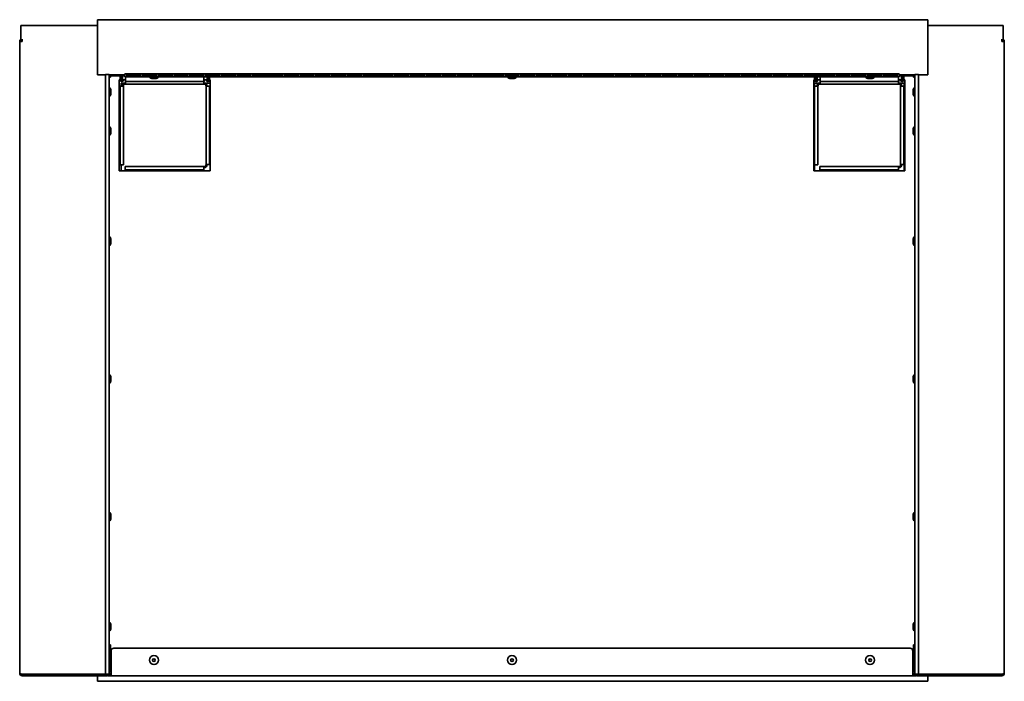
# Model space of a CAD drawing. Extents: x -0.9 to 65.9, y 4 to 46.9.
# Tile 2 of 3: x -0.9 to 34.9, y 22.9 to 46.9. Entities that reach past the tile are written whole.
import ezdxf

# ---------------------------------------------------------------- set-up
doc = ezdxf.new("R2010")
doc.units = 0
doc.header["$MEASUREMENT"] = 0

msp = doc.modelspace()

# ---------------------------------------------------------------- linework, layer by layer
at = {"color": 7, "lineweight": 35}
for p, q in [((1.951, 46.939), (1.951, 44.939)), ((32.101, 46.939), (1.951, 46.939)), ((32.101, 46.939), (32.101, 44.939)), ((-0.837, 46.734), (1.163, 46.734)), ((-0.837, 46.153), (-0.837, 46.734)), ((0.304, 46.734), (1.951, 46.734)), ((32.101, 46.734), (33.698, 46.734)), ((32.84, 46.734), (34.84, 46.734)), ((34.84, 46.153), (34.84, 46.734)), ((-0.873, 46.153), (-0.873, 23.199)), ((-0.873, 46.153), (-0.787, 46.153)), ((-0.787, 46.153), (-0.78, 46.238)), ((34.79, 46.153), (34.783, 46.238)), ((34.875, 46.153), (34.79, 46.153)), ((34.875, 46.153), (34.875, 23.199)), ((2.242, 44.939), (1.951, 44.939)), ((2.242, 23.177), (2.242, 44.943)), ((2.376, 44.943), (2.242, 44.943)), ((2.376, 44.943), (2.376, 23.177)), ((2.426, 44.939), (2.376, 44.939)), ((2.426, 44.854), (2.376, 44.846)), ((2.426, 44.854), (2.376, 44.849)), ((2.945, 44.939), (2.426, 44.939)), ((2.426, 44.939), (2.426, 44.904)), ((2.945, 44.904), (2.426, 44.904)), ((2.426, 44.854), (2.426, 44.904)), ((2.77, 44.754), (2.742, 44.754)), ((2.742, 44.754), (2.742, 41.454)), ((2.77, 44.904), (2.77, 44.752)), ((2.806, 44.904), (2.806, 44.752)), ((2.856, 44.754), (2.806, 44.754)), ((2.856, 44.752), (2.856, 44.904)), ((2.967, 44.752), (2.856, 44.752)), ((31.057, 44.975), (2.945, 44.975)), ((2.945, 44.864), (2.945, 44.975)), ((2.945, 44.864), (31.057, 44.864)), ((2.967, 44.752), (2.967, 44.864)), ((2.967, 44.752), (2.967, 44.691)), ((2.967, 44.603), (2.967, 44.693)), ((5.829, 44.691), (2.967, 44.691)), ((2.967, 44.691), (5.817, 44.691)), ((3.016, 44.955), (3.016, 44.883)), ((3.016, 44.955), (3.517, 44.955)), ((3.016, 44.932), (3.517, 44.932)), ((3.517, 44.907), (3.016, 44.907)), ((3.517, 44.883), (3.016, 44.883)), ((3.517, 44.883), (3.517, 44.955)), ((3.588, 44.955), (3.588, 44.883)), ((3.588, 44.955), (4.089, 44.955)), ((3.588, 44.932), (4.089, 44.932)), ((4.089, 44.907), (3.588, 44.907)), ((4.089, 44.883), (3.588, 44.883)), ((3.837, 44.864), (4.116, 44.864)), ((3.837, 44.864), (3.837, 44.857)), ((3.837, 44.857), (4.116, 44.857)), ((3.951, 44.799), (4.036, 44.799)), ((3.966, 44.799), (4.051, 44.799)), ((4.089, 44.883), (4.089, 44.955)), ((4.116, 44.864), (4.165, 44.864)), ((4.116, 44.857), (4.165, 44.857)), ((4.161, 44.955), (4.161, 44.883)), ((4.161, 44.955), (4.662, 44.955)), ((4.161, 44.932), (4.662, 44.932)), ((4.662, 44.907), (4.161, 44.907)), ((4.662, 44.883), (4.161, 44.883)), ((4.165, 44.864), (4.165, 44.857)), ((4.662, 44.883), (4.662, 44.955)), ((4.733, 44.955), (4.733, 44.883)), ((4.733, 44.955), (5.234, 44.955)), ((4.733, 44.932), (5.234, 44.932)), ((5.234, 44.907), (4.733, 44.907)), ((5.234, 44.883), (4.733, 44.883)), ((5.234, 44.883), (5.234, 44.955)), ((5.305, 44.955), (5.305, 44.883)), ((5.305, 44.955), (5.806, 44.955)), ((5.305, 44.932), (5.806, 44.932)), ((5.806, 44.907), (5.305, 44.907)), ((5.806, 44.883), (5.305, 44.883)), ((5.806, 44.883), (5.806, 44.955)), ((5.817, 44.864), (5.817, 44.752)), ((5.928, 44.752), (5.817, 44.752)), ((5.817, 44.691), (5.817, 44.752)), ((5.817, 44.603), (5.817, 44.691)), ((5.829, 44.691), (5.829, 44.752)), ((5.877, 44.955), (5.877, 44.883)), ((5.877, 44.955), (6.378, 44.955)), ((5.877, 44.932), (6.378, 44.932)), ((6.378, 44.907), (5.877, 44.907)), ((6.378, 44.883), (5.877, 44.883)), ((5.928, 44.752), (5.928, 44.864)), ((5.978, 44.754), (5.928, 44.754)), ((5.978, 44.752), (5.978, 44.864)), ((6.014, 44.752), (6.014, 44.864)), ((6.042, 44.754), (6.014, 44.754)), ((6.042, 41.454), (6.042, 44.754)), ((6.378, 44.883), (6.378, 44.955)), ((6.45, 44.955), (6.45, 44.883)), ((6.45, 44.955), (6.951, 44.955)), ((6.45, 44.932), (6.951, 44.932)), ((6.951, 44.907), (6.45, 44.907)), ((6.951, 44.883), (6.45, 44.883)), ((6.951, 44.883), (6.951, 44.955)), ((7.022, 44.955), (7.022, 44.883)), ((7.022, 44.955), (7.523, 44.955)), ((7.022, 44.932), (7.523, 44.932)), ((7.523, 44.907), (7.022, 44.907)), ((7.523, 44.883), (7.022, 44.883)), ((7.523, 44.883), (7.523, 44.955)), ((7.594, 44.955), (7.594, 44.883)), ((7.594, 44.955), (8.095, 44.955)), ((7.594, 44.932), (8.095, 44.932)), ((8.095, 44.907), (7.594, 44.907)), ((8.095, 44.883), (7.594, 44.883)), ((8.095, 44.883), (8.095, 44.955)), ((8.166, 44.955), (8.166, 44.883)), ((8.166, 44.955), (8.667, 44.955)), ((8.166, 44.932), (8.667, 44.932)), ((8.667, 44.907), (8.166, 44.907)), ((8.667, 44.883), (8.166, 44.883)), ((8.667, 44.883), (8.667, 44.955)), ((8.739, 44.955), (8.739, 44.883)), ((8.739, 44.955), (9.24, 44.955)), ((8.739, 44.932), (9.24, 44.932)), ((9.24, 44.907), (8.739, 44.907)), ((9.24, 44.883), (8.739, 44.883)), ((9.24, 44.883), (9.24, 44.955)), ((9.311, 44.955), (9.311, 44.883)), ((9.311, 44.955), (9.812, 44.955)), ((9.311, 44.932), (9.812, 44.932)), ((9.812, 44.907), (9.311, 44.907)), ((9.812, 44.883), (9.311, 44.883)), ((9.812, 44.883), (9.812, 44.955)), ((9.883, 44.955), (9.883, 44.883)), ((9.883, 44.955), (10.384, 44.955)), ((9.883, 44.932), (10.384, 44.932)), ((10.384, 44.907), (9.883, 44.907)), ((10.384, 44.883), (9.883, 44.883)), ((10.384, 44.883), (10.384, 44.955)), ((10.455, 44.955), (10.455, 44.883)), ((10.455, 44.955), (10.956, 44.955)), ((10.455, 44.932), (10.956, 44.932)), ((10.956, 44.907), (10.455, 44.907)), ((10.956, 44.883), (10.455, 44.883)), ((10.956, 44.883), (10.956, 44.955)), ((11.028, 44.955), (11.028, 44.883)), ((11.028, 44.955), (11.529, 44.955)), ((11.028, 44.932), (11.529, 44.932)), ((11.529, 44.907), (11.028, 44.907)), ((11.529, 44.883), (11.028, 44.883)), ((11.529, 44.883), (11.529, 44.955)), ((11.6, 44.955), (11.6, 44.883)), ((11.6, 44.955), (12.101, 44.955)), ((11.6, 44.932), (12.101, 44.932)), ((12.101, 44.907), (11.6, 44.907)), ((12.101, 44.883), (11.6, 44.883)), ((12.101, 44.883), (12.101, 44.955)), ((12.172, 44.955), (12.172, 44.883)), ((12.172, 44.955), (12.673, 44.955)), ((12.172, 44.932), (12.673, 44.932)), ((12.673, 44.907), (12.172, 44.907)), ((12.673, 44.883), (12.172, 44.883)), ((12.673, 44.883), (12.673, 44.955)), ((12.744, 44.955), (12.744, 44.883)), ((12.744, 44.955), (13.245, 44.955)), ((12.744, 44.932), (13.245, 44.932)), ((13.245, 44.907), (12.744, 44.907)), ((13.245, 44.883), (12.744, 44.883)), ((13.245, 44.883), (13.245, 44.955)), ((13.317, 44.955), (13.317, 44.883)), ((13.317, 44.955), (13.818, 44.955)), ((13.317, 44.932), (13.818, 44.932)), ((13.818, 44.907), (13.317, 44.907)), ((13.818, 44.883), (13.317, 44.883)), ((13.818, 44.883), (13.818, 44.955)), ((13.889, 44.955), (13.889, 44.883)), ((13.889, 44.955), (14.39, 44.955)), ((13.889, 44.932), (14.39, 44.932)), ((14.39, 44.907), (13.889, 44.907)), ((14.39, 44.883), (13.889, 44.883)), ((14.39, 44.883), (14.39, 44.955)), ((14.461, 44.955), (14.461, 44.883)), ((14.461, 44.955), (14.962, 44.955)), ((14.461, 44.932), (14.962, 44.932)), ((14.962, 44.907), (14.461, 44.907)), ((14.962, 44.883), (14.461, 44.883)), ((14.962, 44.883), (14.962, 44.955)), ((15.034, 44.955), (15.034, 44.883)), ((15.034, 44.955), (15.535, 44.955)), ((15.034, 44.932), (15.535, 44.932)), ((15.535, 44.907), (15.034, 44.907)), ((15.535, 44.883), (15.034, 44.883)), ((15.535, 44.883), (15.535, 44.955)), ((15.606, 44.955), (15.606, 44.883)), ((15.606, 44.955), (16.107, 44.955)), ((15.606, 44.932), (16.107, 44.932)), ((16.107, 44.907), (15.606, 44.907)), ((16.107, 44.883), (15.606, 44.883)), ((16.107, 44.883), (16.107, 44.955)), ((16.178, 44.955), (16.178, 44.883)), ((16.178, 44.955), (16.679, 44.955)), ((16.178, 44.932), (16.679, 44.932)), ((16.679, 44.907), (16.178, 44.907)), ((16.679, 44.883), (16.178, 44.883)), ((16.679, 44.883), (16.679, 44.955)), ((16.75, 44.955), (16.75, 44.883)), ((16.75, 44.955), (17.251, 44.955)), ((16.75, 44.932), (17.251, 44.932)), ((17.251, 44.907), (16.75, 44.907)), ((17.251, 44.883), (16.75, 44.883)), ((16.837, 44.864), (17.156, 44.864)), ((16.837, 44.864), (16.837, 44.857)), ((16.837, 44.857), (17.156, 44.857)), ((16.951, 44.799), (17.048, 44.799)), ((16.954, 44.799), (17.051, 44.799)), ((17.156, 44.864), (17.165, 44.864)), ((17.156, 44.857), (17.165, 44.857)), ((17.165, 44.864), (17.165, 44.857)), ((17.251, 44.883), (17.251, 44.955)), ((17.323, 44.955), (17.323, 44.883)), ((17.323, 44.955), (17.824, 44.955)), ((17.323, 44.932), (17.824, 44.932)), ((17.824, 44.907), (17.323, 44.907)), ((17.824, 44.883), (17.323, 44.883)), ((17.824, 44.883), (17.824, 44.955)), ((17.895, 44.955), (17.895, 44.883)), ((17.895, 44.955), (18.396, 44.955)), ((17.895, 44.932), (18.396, 44.932)), ((18.396, 44.907), (17.895, 44.907)), ((18.396, 44.883), (17.895, 44.883)), ((18.396, 44.883), (18.396, 44.955)), ((18.467, 44.955), (18.467, 44.883)), ((18.467, 44.955), (18.968, 44.955)), ((18.467, 44.932), (18.968, 44.932)), ((18.968, 44.907), (18.467, 44.907)), ((18.968, 44.883), (18.467, 44.883)), ((18.968, 44.883), (18.968, 44.955)), ((19.039, 44.955), (19.039, 44.883)), ((19.039, 44.955), (19.54, 44.955)), ((19.039, 44.932), (19.54, 44.932)), ((19.54, 44.907), (19.039, 44.907)), ((19.54, 44.883), (19.039, 44.883)), ((19.54, 44.883), (19.54, 44.955)), ((19.612, 44.955), (19.612, 44.883)), ((19.612, 44.955), (20.113, 44.955)), ((19.612, 44.932), (20.113, 44.932)), ((20.113, 44.907), (19.612, 44.907)), ((20.113, 44.883), (19.612, 44.883)), ((20.113, 44.883), (20.113, 44.955)), ((20.184, 44.955), (20.184, 44.883)), ((20.184, 44.955), (20.685, 44.955)), ((20.184, 44.932), (20.685, 44.932)), ((20.685, 44.907), (20.184, 44.907)), ((20.685, 44.883), (20.184, 44.883)), ((20.685, 44.883), (20.685, 44.955)), ((20.756, 44.955), (20.756, 44.883)), ((20.756, 44.955), (21.257, 44.955)), ((20.756, 44.932), (21.257, 44.932)), ((21.257, 44.907), (20.756, 44.907)), ((21.257, 44.883), (20.756, 44.883)), ((21.257, 44.883), (21.257, 44.955)), ((21.328, 44.955), (21.328, 44.883)), ((21.328, 44.955), (21.829, 44.955)), ((21.328, 44.932), (21.829, 44.932)), ((21.829, 44.907), (21.328, 44.907)), ((21.829, 44.883), (21.328, 44.883)), ((21.829, 44.883), (21.829, 44.955)), ((21.901, 44.955), (21.901, 44.883)), ((21.901, 44.955), (22.402, 44.955)), ((21.901, 44.932), (22.402, 44.932)), ((22.402, 44.907), (21.901, 44.907)), ((22.402, 44.883), (21.901, 44.883)), ((22.402, 44.883), (22.402, 44.955)), ((22.473, 44.955), (22.473, 44.883)), ((22.473, 44.955), (22.974, 44.955)), ((22.473, 44.932), (22.974, 44.932)), ((22.974, 44.907), (22.473, 44.907)), ((22.974, 44.883), (22.473, 44.883)), ((22.974, 44.883), (22.974, 44.955)), ((23.045, 44.955), (23.045, 44.883)), ((23.045, 44.955), (23.546, 44.955)), ((23.045, 44.932), (23.546, 44.932)), ((23.546, 44.907), (23.045, 44.907)), ((23.546, 44.883), (23.045, 44.883)), ((23.546, 44.883), (23.546, 44.955)), ((23.617, 44.955), (23.617, 44.883)), ((23.617, 44.955), (24.118, 44.955)), ((23.617, 44.932), (24.118, 44.932)), ((24.118, 44.907), (23.617, 44.907)), ((24.118, 44.883), (23.617, 44.883)), ((24.118, 44.883), (24.118, 44.955)), ((24.19, 44.955), (24.19, 44.883)), ((24.19, 44.955), (24.691, 44.955)), ((24.19, 44.932), (24.691, 44.932)), ((24.691, 44.907), (24.19, 44.907)), ((24.691, 44.883), (24.19, 44.883)), ((24.691, 44.883), (24.691, 44.955)), ((24.762, 44.955), (24.762, 44.883)), ((24.762, 44.955), (25.263, 44.955)), ((24.762, 44.932), (25.263, 44.932)), ((25.263, 44.907), (24.762, 44.907)), ((25.263, 44.883), (24.762, 44.883)), ((25.263, 44.883), (25.263, 44.955)), ((25.334, 44.955), (25.334, 44.883)), ((25.334, 44.955), (25.835, 44.955)), ((25.334, 44.932), (25.835, 44.932)), ((25.835, 44.907), (25.334, 44.907)), ((25.835, 44.883), (25.334, 44.883)), ((25.835, 44.883), (25.835, 44.955)), ((25.906, 44.955), (25.906, 44.883)), ((25.906, 44.955), (26.407, 44.955)), ((25.906, 44.932), (26.407, 44.932)), ((26.407, 44.907), (25.906, 44.907)), ((26.407, 44.883), (25.906, 44.883)), ((26.407, 44.883), (26.407, 44.955)), ((26.479, 44.955), (26.479, 44.883)), ((26.479, 44.955), (26.98, 44.955)), ((26.479, 44.932), (26.98, 44.932)), ((26.98, 44.907), (26.479, 44.907)), ((26.98, 44.883), (26.479, 44.883)), ((26.98, 44.883), (26.98, 44.955)), ((27.051, 44.955), (27.051, 44.883)), ((27.051, 44.955), (27.552, 44.955)), ((27.051, 44.932), (27.552, 44.932)), ((27.552, 44.907), (27.051, 44.907)), ((27.552, 44.883), (27.051, 44.883)), ((27.552, 44.883), (27.552, 44.955)), ((27.623, 44.955), (27.623, 44.883)), ((27.623, 44.955), (28.124, 44.955)), ((27.623, 44.932), (28.124, 44.932)), ((28.124, 44.907), (27.623, 44.907)), ((28.124, 44.883), (27.623, 44.883)), ((27.961, 44.754), (27.961, 41.454)), ((27.989, 44.754), (27.961, 44.754)), ((27.989, 44.864), (27.989, 44.752)), ((28.025, 44.864), (28.025, 44.752)), ((28.075, 44.754), (28.025, 44.754)), ((28.075, 44.752), (28.075, 44.864)), ((28.185, 44.752), (28.075, 44.752)), ((28.124, 44.883), (28.124, 44.955)), ((28.185, 44.752), (28.185, 44.864)), ((28.185, 44.752), (28.185, 44.691)), ((28.185, 44.603), (28.185, 44.693)), ((31.048, 44.691), (28.185, 44.691)), ((28.185, 44.691), (31.035, 44.691)), ((28.195, 44.955), (28.195, 44.883)), ((28.195, 44.955), (28.696, 44.955)), ((28.195, 44.932), (28.696, 44.932)), ((28.696, 44.907), (28.195, 44.907)), ((28.696, 44.883), (28.195, 44.883)), ((28.696, 44.883), (28.696, 44.955)), ((28.768, 44.955), (28.768, 44.883)), ((28.768, 44.955), (29.269, 44.955)), ((28.768, 44.932), (29.269, 44.932)), ((29.269, 44.907), (28.768, 44.907)), ((29.269, 44.883), (28.768, 44.883)), ((29.269, 44.883), (29.269, 44.955)), ((29.34, 44.955), (29.34, 44.883)), ((29.34, 44.955), (29.841, 44.955)), ((29.34, 44.932), (29.841, 44.932)), ((29.841, 44.907), (29.34, 44.907)), ((29.841, 44.883), (29.34, 44.883)), ((29.837, 44.864), (29.841, 44.864)), ((29.837, 44.864), (29.837, 44.857)), ((29.837, 44.857), (29.841, 44.857)), ((29.841, 44.883), (29.841, 44.955)), ((29.841, 44.864), (30.165, 44.864)), ((29.841, 44.857), (30.165, 44.857)), ((29.912, 44.955), (29.912, 44.883)), ((29.912, 44.955), (30.413, 44.955)), ((29.912, 44.932), (30.413, 44.932)), ((30.413, 44.907), (29.912, 44.907)), ((30.413, 44.883), (29.912, 44.883)), ((29.951, 44.799), (30.05, 44.799)), ((29.952, 44.799), (30.051, 44.799)), ((30.165, 44.864), (30.165, 44.857)), ((30.413, 44.883), (30.413, 44.955)), ((30.485, 44.955), (30.485, 44.883)), ((30.485, 44.955), (30.986, 44.955)), ((30.485, 44.932), (30.986, 44.932)), ((30.986, 44.907), (30.485, 44.907)), ((30.986, 44.883), (30.485, 44.883)), ((30.986, 44.883), (30.986, 44.955)), ((31.035, 44.864), (31.035, 44.752)), ((31.146, 44.752), (31.035, 44.752)), ((31.035, 44.691), (31.035, 44.752)), ((31.035, 44.603), (31.035, 44.691)), ((31.048, 44.691), (31.048, 44.752)), ((31.057, 44.864), (31.057, 44.975)), ((31.576, 44.939), (31.057, 44.939)), ((31.576, 44.904), (31.057, 44.904)), ((31.146, 44.752), (31.146, 44.904)), ((31.196, 44.754), (31.146, 44.754)), ((31.196, 44.752), (31.196, 44.904)), ((31.232, 44.752), (31.232, 44.904)), ((31.261, 44.754), (31.232, 44.754)), ((31.261, 41.454), (31.261, 44.754)), ((31.576, 44.939), (31.576, 44.904)), ((31.626, 44.939), (31.576, 44.939)), ((31.576, 44.854), (31.576, 44.904)), ((31.576, 44.854), (31.626, 44.849)), ((31.576, 44.854), (31.626, 44.846)), ((31.76, 44.943), (31.626, 44.943)), ((31.626, 44.943), (31.626, 23.177)), ((31.76, 23.177), (31.76, 44.943)), ((32.101, 44.939), (31.76, 44.939)), ((2.376, 44.475), (2.383, 44.475)), ((2.383, 44.343), (2.383, 44.475)), ((2.383, 44.147), (2.383, 44.343)), ((2.441, 44.321), (2.441, 44.361)), ((2.77, 44.528), (2.742, 44.528)), ((2.892, 44.528), (2.77, 44.528)), ((2.77, 44.528), (2.77, 41.666)), ((2.816, 44.636), (2.816, 44.528)), ((2.939, 44.636), (2.816, 44.636)), ((2.892, 41.666), (2.892, 44.528)), ((2.967, 44.603), (5.817, 44.603)), ((6.042, 44.636), (5.844, 44.636)), ((5.892, 44.528), (5.892, 41.678)), ((6.014, 44.528), (5.892, 44.528)), ((6.014, 41.678), (6.014, 44.528)), ((6.042, 44.528), (6.014, 44.528)), ((27.989, 44.528), (27.96, 44.528)), ((27.985, 44.636), (27.985, 41.453)), ((28.158, 44.636), (27.985, 44.636)), ((28.11, 44.528), (27.989, 44.528)), ((27.989, 44.528), (27.989, 41.666)), ((28.11, 41.666), (28.11, 44.528)), ((28.185, 44.603), (31.035, 44.603)), ((31.235, 44.636), (31.063, 44.636)), ((31.11, 44.528), (31.11, 41.678)), ((31.232, 44.528), (31.11, 44.528)), ((31.232, 41.678), (31.232, 44.528)), ((31.26, 44.528), (31.232, 44.528)), ((31.235, 41.454), (31.235, 44.636)), ((31.561, 44.361), (31.561, 44.261)), ((31.561, 44.361), (31.561, 44.285)), ((31.561, 44.361), (31.561, 44.278)), ((31.561, 44.36), (31.561, 44.261)), ((31.561, 44.343), (31.561, 44.261)), ((31.561, 44.336), (31.561, 44.261)), ((31.619, 44.475), (31.619, 44.473)), ((31.626, 44.475), (31.619, 44.475)), ((31.619, 44.473), (31.619, 44.147)), ((2.376, 44.147), (2.383, 44.147)), ((2.376, 44.147), (2.383, 44.147)), ((2.376, 44.147), (2.383, 44.147)), ((2.441, 44.261), (2.441, 44.321)), ((31.626, 44.147), (31.619, 44.147)), ((31.626, 44.147), (31.619, 44.147)), ((31.626, 44.147), (31.619, 44.147)), ((2.376, 43.059), (2.383, 43.059)), ((2.383, 42.861), (2.383, 43.059)), ((2.441, 42.884), (2.441, 42.945)), ((31.561, 42.945), (31.561, 42.846)), ((31.561, 42.944), (31.561, 42.845)), ((31.619, 43.059), (31.619, 43.056)), ((31.626, 43.059), (31.619, 43.059)), ((31.619, 43.056), (31.619, 42.731)), ((2.376, 42.731), (2.383, 42.731)), ((2.383, 42.731), (2.383, 42.861)), ((2.441, 42.845), (2.441, 42.884)), ((31.626, 42.731), (31.619, 42.731)), ((2.742, 41.666), (2.77, 41.666)), ((2.77, 41.666), (2.892, 41.666)), ((2.816, 41.666), (2.816, 41.453)), ((5.817, 41.603), (2.954, 41.603)), ((2.954, 41.603), (2.954, 41.482)), ((2.954, 41.482), (5.817, 41.482)), ((2.954, 41.482), (2.954, 41.453)), ((5.817, 41.482), (5.817, 41.603)), ((5.817, 41.454), (5.817, 41.482)), ((5.892, 41.678), (6.014, 41.678)), ((6.014, 41.678), (6.042, 41.678)), ((27.961, 41.666), (27.989, 41.666)), ((27.989, 41.666), (28.11, 41.666)), ((31.035, 41.603), (28.173, 41.603)), ((28.173, 41.603), (28.173, 41.482)), ((28.173, 41.482), (31.035, 41.482)), ((28.173, 41.482), (28.173, 41.453)), ((31.035, 41.482), (31.035, 41.603)), ((31.035, 41.454), (31.035, 41.482)), ((31.11, 41.678), (31.232, 41.678)), ((31.232, 41.678), (31.261, 41.678)), ((2.742, 41.454), (6.042, 41.454)), ((27.961, 41.454), (31.261, 41.454)), ((2.376, 39.059), (2.383, 39.059)), ((2.383, 38.863), (2.383, 39.059)), ((31.619, 39.059), (31.619, 38.733)), ((31.626, 39.059), (31.619, 39.059)), ((2.376, 38.731), (2.383, 38.731)), ((2.383, 38.731), (2.383, 38.863)), ((2.441, 38.885), (2.441, 38.945)), ((2.441, 38.845), (2.441, 38.885)), ((31.561, 38.945), (31.561, 38.846)), ((31.561, 38.944), (31.561, 38.845)), ((31.619, 38.733), (31.619, 38.731)), ((31.626, 38.731), (31.619, 38.731)), ((2.376, 34.059), (2.383, 34.059)), ((2.383, 33.88), (2.383, 34.059)), ((31.619, 34.059), (31.619, 33.743)), ((31.626, 34.059), (31.619, 34.059)), ((2.376, 33.731), (2.383, 33.731)), ((2.383, 33.731), (2.383, 33.88)), ((2.441, 33.89), (2.441, 33.945)), ((2.441, 33.845), (2.441, 33.89)), ((31.561, 33.945), (31.561, 33.849)), ((31.561, 33.941), (31.561, 33.845)), ((31.619, 33.743), (31.619, 33.731)), ((31.626, 33.731), (31.619, 33.731)), ((2.376, 29.059), (2.383, 29.059)), ((2.383, 28.914), (2.383, 29.059)), ((31.619, 29.059), (31.619, 28.754)), ((31.626, 29.059), (31.619, 29.059)), ((2.376, 28.731), (2.383, 28.731)), ((2.383, 28.731), (2.383, 28.914)), ((2.441, 28.901), (2.441, 28.945)), ((2.441, 28.845), (2.441, 28.901)), ((31.561, 28.945), (31.561, 28.852)), ((31.561, 28.938), (31.561, 28.845)), ((31.619, 28.754), (31.619, 28.731)), ((31.626, 28.731), (31.619, 28.731)), ((2.376, 25.059), (2.383, 25.059)), ((2.383, 24.961), (2.383, 25.059)), ((31.619, 25.059), (31.619, 24.766)), ((31.626, 25.059), (31.619, 25.059)), ((2.376, 24.731), (2.383, 24.731)), ((2.383, 24.731), (2.383, 24.961)), ((2.441, 24.915), (2.441, 24.945)), ((2.441, 24.845), (2.441, 24.915)), ((31.561, 24.945), (31.561, 24.855)), ((31.561, 24.934), (31.561, 24.845)), ((31.619, 24.766), (31.619, 24.731)), ((31.626, 24.731), (31.619, 24.731)), ((2.426, 24.236), (2.376, 24.236)), ((2.426, 23.849), (2.426, 24.236)), ((2.446, 23.2), (2.446, 24.017)), ((2.546, 24.117), (31.456, 24.117)), ((31.556, 24.017), (31.556, 23.2)), ((31.576, 23.849), (31.576, 24.236)), ((31.576, 24.236), (31.626, 24.236)), ((2.376, 23.906), (2.383, 23.906)), ((2.383, 23.578), (2.383, 23.906)), ((2.426, 23.322), (2.426, 23.634)), ((2.441, 23.692), (2.441, 23.792)), ((31.561, 23.792), (31.561, 23.723)), ((31.561, 23.792), (31.561, 23.718)), ((31.561, 23.792), (31.561, 23.712)), ((31.561, 23.772), (31.561, 23.692)), ((31.561, 23.766), (31.561, 23.692)), ((31.561, 23.761), (31.561, 23.692)), ((31.612, 23.95), (31.576, 23.95)), ((31.576, 23.322), (31.576, 23.634)), ((31.612, 23.95), (31.626, 23.95)), ((31.619, 23.906), (31.619, 23.84)), ((31.626, 23.906), (31.619, 23.906)), ((31.619, 23.84), (31.619, 23.578)), ((2.376, 23.578), (2.383, 23.578)), ((2.376, 23.578), (2.383, 23.578)), ((2.376, 23.578), (2.383, 23.578)), ((2.426, 23.322), (2.426, 23.236)), ((31.576, 23.236), (31.576, 23.322)), ((31.626, 23.578), (31.619, 23.578)), ((31.626, 23.578), (31.619, 23.578)), ((31.626, 23.578), (31.619, 23.578)), ((-0.837, 23.149), (-0.837, 23.186)), ((-0.837, 23.149), (1.163, 23.149)), ((-0.787, 23.177), (2.192, 23.177)), ((-0.787, 23.114), (-0.787, 23.149)), ((-0.787, 23.149), (2.29, 23.149)), ((-0.787, 23.114), (2.29, 23.114)), ((0.304, 23.149), (0.304, 23.177)), ((0.304, 23.149), (2.304, 23.149)), ((1.163, 23.149), (1.163, 23.177)), ((1.951, 22.912), (1.951, 23.114)), ((32.101, 22.912), (1.951, 22.912)), ((2.192, 23.177), (2.242, 23.177)), ((2.376, 23.177), (2.242, 23.177)), ((2.304, 23.149), (2.304, 23.177)), ((2.321, 23.114), (2.321, 23.119)), ((2.321, 23.114), (2.446, 23.114)), ((2.361, 23.15), (2.446, 23.15)), ((2.446, 23.186), (2.376, 23.186)), ((2.426, 23.236), (2.446, 23.236)), ((2.446, 23.114), (2.446, 23.2)), ((2.446, 23.114), (31.556, 23.114)), ((31.556, 23.236), (31.576, 23.236)), ((31.556, 23.2), (31.556, 23.114)), ((31.626, 23.186), (31.556, 23.186)), ((31.556, 23.15), (31.642, 23.15)), ((31.556, 23.114), (31.681, 23.114)), ((31.626, 23.177), (31.76, 23.177)), ((31.681, 23.119), (31.681, 23.114)), ((31.698, 23.149), (31.698, 23.177)), ((31.698, 23.149), (33.698, 23.149)), ((34.79, 23.149), (31.712, 23.149)), ((34.79, 23.114), (31.712, 23.114)), ((31.76, 23.177), (31.81, 23.177)), ((34.79, 23.177), (31.81, 23.177)), ((32.101, 22.912), (32.101, 23.114)), ((32.84, 23.149), (32.84, 23.177)), ((32.84, 23.149), (34.84, 23.149)), ((33.698, 23.149), (33.698, 23.177)), ((34.79, 23.114), (34.79, 23.149)), ((34.84, 23.149), (34.84, 23.186))]:
    msp.add_line(p, q, dxfattribs=at)
for points in [[(-0.873, 23.199), (-0.873, 23.199), (-0.873, 23.198), (-0.871, 23.196), (-0.867, 23.194), (-0.858, 23.191), (-0.835, 23.185), (-0.787, 23.177)], [(34.875, 23.199), (34.875, 23.199), (34.875, 23.198), (34.874, 23.196), (34.87, 23.194), (34.861, 23.191), (34.837, 23.185), (34.79, 23.177)]]:
    msp.add_lwpolyline(points, dxfattribs=at)
for centre, radius in [((4.001, 23.684), 0.164), ((4.001, 23.684), 0.05), ((17.001, 23.684), 0.164), ((17.001, 23.684), 0.05), ((30.001, 23.684), 0.164), ((30.001, 23.684), 0.05)]:
    msp.add_circle(centre, radius, dxfattribs=at)
for centre, radius, start, end in [((-0.787, 46.153), 0.0859, 125.5964, 180), ((34.79, 46.153), 0.0859, 360, 54.4036), ((2.426, 44.854), 0.0859, 90, 125.5962), ((2.426, 44.854), 0.05, 90, 180), ((2.831, 44.752), 0.0609, 180, 360), ((2.831, 44.752), 0.025, 180, 360), ((3.962, 44.962), 0.164, 220.2014, 266.1607), ((4.04, 44.962), 0.164, 273.8393, 319.7986), ((5.953, 44.752), 0.0609, 180, 360), ((5.953, 44.752), 0.025, 180, 360), ((16.962, 44.962), 0.164, 220.2014, 266.1607), ((17.04, 44.962), 0.164, 273.8393, 319.7986), ((28.05, 44.752), 0.0609, 180, 360), ((28.05, 44.752), 0.025, 180, 360), ((29.962, 44.962), 0.164, 220.2014, 266.1607), ((30.04, 44.962), 0.164, 273.8393, 319.7986), ((31.171, 44.752), 0.0609, 180, 360), ((31.171, 44.752), 0.025, 180, 360), ((31.576, 44.854), 0.0859, 54.4033, 90), ((31.576, 44.854), 0.05, 0, 90), ((2.277, 44.35), 0.164, 3.8393, 49.7986), ((2.967, 44.528), 0.111, 90, 180), ((2.967, 44.528), 0.075, 90, 180), ((5.817, 44.528), 0.111, 0, 90), ((5.817, 44.528), 0.075, 0, 90), ((28.185, 44.528), 0.111, 90, 180), ((28.185, 44.528), 0.075, 90, 180), ((31.035, 44.528), 0.111, 0, 90), ((31.035, 44.528), 0.075, 0, 90), ((31.725, 44.35), 0.164, 130.2014, 176.1607), ((31.725, 44.35), 0.164, 130.2014, 176.1607), ((31.725, 44.35), 0.164, 130.2014, 176.1607), ((2.277, 44.271), 0.164, 310.2014, 356.1607), ((31.725, 44.271), 0.164, 183.8393, 229.7986), ((31.725, 44.271), 0.164, 183.8393, 229.7986), ((31.725, 44.271), 0.164, 183.8393, 229.7986), ((2.277, 42.934), 0.164, 3.8393, 49.7986), ((31.725, 42.934), 0.164, 130.2014, 176.1607), ((2.277, 42.856), 0.164, 310.2014, 356.1607), ((31.725, 42.856), 0.164, 183.8393, 229.7986), ((5.817, 41.678), 0.111, 270, 360), ((5.817, 41.678), 0.075, 270, 360), ((31.035, 41.678), 0.111, 270, 360), ((31.035, 41.678), 0.075, 270, 360), ((2.277, 38.934), 0.164, 3.8393, 49.7986), ((31.725, 38.934), 0.164, 130.2014, 176.1607), ((2.277, 38.856), 0.164, 310.2014, 356.1607), ((31.725, 38.856), 0.164, 183.8393, 229.7986), ((2.277, 33.934), 0.164, 3.8393, 49.7986), ((31.725, 33.934), 0.164, 130.2014, 176.1607), ((2.277, 33.856), 0.164, 310.2014, 356.1607), ((31.725, 33.856), 0.164, 183.8393, 229.7986), ((2.277, 28.934), 0.164, 3.8393, 49.7986), ((31.725, 28.934), 0.164, 130.2014, 176.1607), ((2.277, 28.856), 0.164, 310.2014, 356.1607), ((31.725, 28.856), 0.164, 183.8393, 229.7986), ((2.277, 24.934), 0.164, 3.8393, 49.7986), ((31.725, 24.934), 0.164, 130.2014, 176.1607), ((2.277, 24.856), 0.164, 310.2014, 356.1607), ((31.725, 24.856), 0.164, 183.8393, 229.7986), ((2.546, 24.017), 0.1, 90, 180), ((31.456, 24.017), 0.1, 0, 90), ((2.277, 23.781), 0.164, 3.8393, 49.7986), ((2.277, 23.703), 0.164, 310.2014, 356.1607), ((31.725, 23.781), 0.164, 130.2014, 176.1607), ((31.725, 23.781), 0.164, 130.2014, 176.1607), ((31.725, 23.781), 0.164, 130.2014, 176.1607), ((31.725, 23.703), 0.164, 183.8393, 229.7986), ((31.725, 23.703), 0.164, 183.8393, 229.7986), ((31.725, 23.703), 0.164, 183.8393, 229.7986), ((-0.787, 23.199), 0.0859, 180, 270), ((2.29, 23.199), 0.0859, 270, 345.0151), ((2.29, 23.199), 0.05, 286.3796, 333.6275), ((31.712, 23.199), 0.0859, 194.9849, 270), ((31.712, 23.199), 0.05, 206.3725, 253.6204), ((34.79, 23.199), 0.0859, 270, 0)]:
    msp.add_arc(centre, radius, start, end, dxfattribs=at)

doc.saveas('drawing.dxf')
